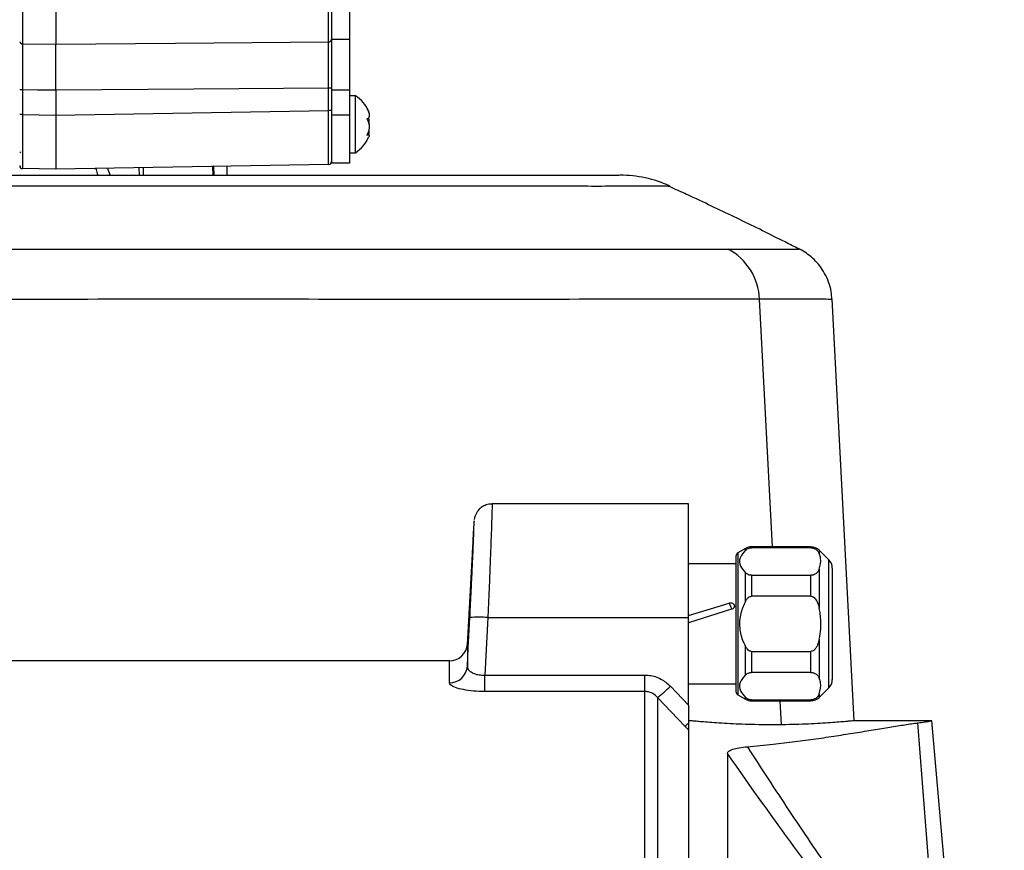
# Model space of a CAD drawing. Extents: x 0 to 16820, y 0 to 11880.
# Tile 53 of 84: x 8990 to 9155, y 6519 to 6658. Entities that reach past the tile are written whole.
import ezdxf

# ---------------------------------------------------------------- set-up
doc = ezdxf.new("R2010")
doc.units = 0
doc.header["$LTSCALE"] = 20
doc.layers.get('0').update_dxf_attribs({"linetype": 'CONTINUOUS'})
doc.styles.add('SLDTEXTSTYLE0', font='TXT', dxfattribs={"width": 0.605})
doc.dimstyles.new('SLDDIMSTYLE0', dxfattribs={"dimtxt": 100, "dimasz": 100, "dimexe": 0, "dimexo": 0.0625, "dimgap": 25, "dimtad": 1, "dimdec": 1, "dimrnd": 1e-09, "dimzin": 12, "dimtxsty": 'SLDTEXTSTYLE0', "dimsah": 1, "dimcen": 0, "dimazin": 3, "dimtfac": 1, "dimtofl": 0, "dimtmove": 0, "dimatfit": 3, "dimtolj": 1, "dimtzin": 12})
doc.dimstyles.new('SLDDIMSTYLE1', dxfattribs={"dimtxt": 100, "dimasz": 100, "dimexe": 0, "dimexo": 0.0625, "dimgap": 25, "dimtad": 1, "dimdec": 4, "dimlfac": 20, "dimzin": 12, "dimtxsty": 'SLDTEXTSTYLE0', "dimsah": 1, "dimcen": 0.09, "dimadec": 1, "dimazin": 3, "dimtfac": 1, "dimtofl": 0, "dimtmove": 0, "dimatfit": 3, "dimtolj": 1, "dimtzin": 12})

# ---------------------------------------------------------------- blocks, each defined once
blk = doc.blocks.new('_D')
at = {"color": 7, "linetype": 'CONTINUOUS'}
for q in [(10380.8, 9036.16), (8366, 6401.82)]:
    blk.add_line((9334.36, 7667.96), q, dxfattribs=at)
blk.add_solid([(9334.36, 7667.96), (9407.03, 7738.27), (9383.2, 7756.5)], dxfattribs=at)
at = {"color": 7, "linetype": 'CONTINUOUS', "insert": (10032.55, 8792.98), "char_height": 100, "attachment_point": 1, "rotation": 52.5905, "style": 'SLDTEXTSTYLE0'}
blk.add_mtext('R1594', dxfattribs=at)
blk = doc.blocks.new('_D_1')
at = {"color": 7, "linetype": 'CONTINUOUS'}
blk.add_line((11867.49, 8642.4), (8366, 6401.82), dxfattribs=at)
blk.add_solid([(11867.49, 8642.4), (11775.17, 8601.13), (11791.34, 8575.86)], dxfattribs=at)
at = {"color": 7, "linetype": 'CONTINUOUS', "insert": (9875.65, 7520.81), "char_height": 100, "attachment_point": 1, "rotation": 32.6149, "style": 'SLDTEXTSTYLE0'}
blk.add_mtext('R4157', dxfattribs=at)
blk = doc.blocks.new('_D_2')
at = {"color": 7, "linetype": 'CONTINUOUS'}
for p, q in [((4232.76, 7130.62), (3693.35, 7225.73)), ((8406, 6401.82), (13110.72, 6401.82))]:
    blk.add_line(p, q, dxfattribs=at)
blk.add_arc((8366, 6401.82), 4714.73, 0, 170, dxfattribs=at)
for points in [[(3722.9, 7220.52), (3756.05, 7316.05), (3726.56, 7321.58)], [(13080.72, 6401.82), (13094.66, 6501.97), (13064.66, 6501.66)]]:
    blk.add_solid(points, dxfattribs=at)
at = {"color": 7, "linetype": 'CONTINUOUS', "insert": (8646.6, 11239.4), "char_height": 100, "attachment_point": 1, "rotation": 355, "style": 'SLDTEXTSTYLE0'}
blk.add_mtext('170°', dxfattribs=at)

msp = doc.modelspace()

# ---------------------------------------------------------------- linework, layer by layer
at = {"color": 8, "linetype": 'CONTINUOUS'}
for p, q in [((8990.988226, 6665.3129755), (8990.988226, 6653.7135838)), ((9042.0056297, 6654.0626286), (9042.0056297, 6661.0615848)), ((8990.988226, 6653.7135838), (8996.4969469, 6653.6656319)), ((9045.4969121, 6654.4344424), (9042.4969507, 6654.4344424)), ((9042.4969507, 6646.3561057), (9042.0056297, 6646.3561057)), ((9042.0056297, 6642.612785), (9042.0056297, 6646.3561057)), ((8990.988226, 6646.0280864), (8990.496905, 6646.0280864)), ((8990.988226, 6646.0280864), (8990.988226, 6641.9145761)), ((9045.4969121, 6645.98231), (9042.4969507, 6645.98231)), ((8990.988226, 6641.9145761), (8990.496905, 6641.9145761)), ((8990.988226, 6641.9145761), (8996.4969469, 6641.818419)), ((8996.4969469, 6641.818419), (9042.0056297, 6642.612785)), ((9042.4969507, 6642.612785), (9042.0056297, 6642.612785)), ((9045.4969121, 6641.8197899), (9042.4969507, 6641.8197899)), ((9022.7653695, 6631.8197994), (9022.7194143, 6633.2775055)), ((9010.4562355, 6631.8197994), (9010.4295326, 6633.0629884)), ((9011.0771967, 6633.0742984), (9011.104138, 6631.8197994)), ((9116.0042597, 6569.8492824), (9113.8846589, 6611.1403702)), ((9111.5328385, 6569.2828892), (9111.5328385, 6569.5813297)), ((9112.5328256, 6569.8492824), (9112.5328256, 6569.6895419)), ((9122.4184943, 6569.6895419), (9122.4184943, 6569.8492824)), ((9123.8327337, 6569.2635028), (9123.8327337, 6568.6575769)), ((9110.2469279, 6568.838924), (9110.2469279, 6545.1596527)), ((9125.4111243, 6546.3134943), (9125.4111243, 6567.6850675)), ((9123.8327337, 6566.1256014), (9123.8327337, 6559.5312713)), ((9111.5328385, 6560.7818811), (9111.5328385, 6565.5002891)), ((9112.5328256, 6565.0936215), (9112.5328256, 6561.5952013)), ((9122.4184943, 6561.5952013), (9122.4184943, 6565.0936215)), ((9068.5653402, 6558.0438374), (9068.0684162, 6548.4483837)), ((9068.5653402, 6558.0438374), (9101.9969298, 6558.0438374)), ((9123.8327337, 6554.4673054), (9123.8327337, 6547.8729753)), ((9111.5328385, 6548.4982727), (9111.5328385, 6553.2166956)), ((9112.5328256, 6552.4033605), (9112.5328256, 6548.9049403)), ((9122.4184943, 6548.9049403), (9122.4184943, 6552.4033605)), ((9068.0684162, 6545.7083134), (9068.0684162, 6548.4483837)), ((9068.0684162, 6548.4483837), (9094.7543098, 6548.4483837)), ((9094.7543098, 6545.7083134), (9094.7543098, 6548.4483837)), ((9098.9969088, 6546.6014443), (9101.9969298, 6543.4430091)), ((9094.7543098, 6545.7083134), (9068.0684162, 6545.7083134)), ((9094.7543098, 6401.8197952), (9094.7543098, 6545.7083134)), ((9096.8755795, 6544.7120218), (9096.8755795, 6401.8197952)), ((9101.4058305, 6539.9455874), (9096.8755795, 6544.7120218)), ((9111.5328385, 6544.4172321), (9111.5328385, 6544.7156875)), ((9123.8327337, 6545.3409849), (9123.8327337, 6544.7350739)), ((9112.5328256, 6544.3090199), (9112.5328256, 6544.1492794)), ((9117.527516, 6540.175259), (9117.3235489, 6544.1492794)), ((9122.4184943, 6544.1492794), (9122.4184943, 6544.3090199)), ((9101.9969298, 6539.3299608), (9101.4058305, 6539.9455874)), ((9142.4099518, 6513.1326316), (9140.2888609, 6540.4903887))]:
    msp.add_line(p, q, dxfattribs=at)
at = {"color": 7, "linetype": 'CONTINUOUS'}
for p, q in [((8996.4969469, 6665.2202903), (8996.4969469, 6653.6656319)), ((9042.4969507, 6661.4404915), (9042.4969507, 6654.4344424)), ((9045.4969121, 6661.4404915), (9045.4969121, 6654.4344424)), ((9042.4969507, 6654.4344424), (9042.4969507, 6645.98231)), ((9045.4969121, 6654.4344424), (9045.4969121, 6645.98231)), ((8996.4969469, 6645.9830253), (8996.4969469, 6641.818419)), ((9042.4969507, 6645.98231), (9042.4969507, 6641.8197899)), ((9045.4969121, 6645.98231), (9045.4969121, 6641.8197899)), ((9046.4968992, 6645.0697927), (9045.4969121, 6645.0697927)), ((9046.4968992, 6639.3326072), (9046.4968992, 6645.0697927)), ((8996.4969469, 6641.818419), (8996.4969469, 6632.8198014)), ((9042.4969507, 6641.8197899), (9042.4969507, 6633.8197885)), ((9045.4969121, 6641.8197899), (9045.4969121, 6633.8197885)), ((9046.4968992, 6635.5697958), (9046.4968992, 6639.3326072)), ((9048.6564351, 6638.569176), (9048.4357787, 6638.569176)), ((9045.4969121, 6635.5697958), (9046.4968992, 6635.5697958)), ((9042.0056297, 6633.6141525), (8996.4969469, 6632.8198014)), ((9022.9135467, 6631.8197994), (9022.8675319, 6633.2800983)), ((9025.0804139, 6631.8197994), (9025.1196934, 6633.3194076)), ((9045.4969121, 6633.8197885), (9042.4969507, 6633.8197885)), ((8996.4969469, 6632.8198014), (8990.988226, 6632.9159437)), ((9120.4454018, 6619.4812654), (9120.4112483, 6619.4815336)), ((9129.6438886, 6540.8197938), (9125.9596659, 6611.1188678)), ((9101.9969298, 6576.9971161), (9069.2607475, 6576.9971161)), ((9101.9969298, 6558.0438374), (9101.9969298, 6576.9971161)), ((9111.5328385, 6569.5813297), (9110.2469279, 6568.838924)), ((9122.4184943, 6569.8492824), (9112.5328256, 6569.8492824)), ((9122.4184943, 6569.6895419), (9112.5328256, 6569.6895419)), ((9125.4111243, 6567.6850675), (9123.8327337, 6569.2635028)), ((9065.9334971, 6568.6493962), (9065.139146, 6553.491637)), ((9109.996946, 6545.5926655), (9109.996946, 6568.4059112)), ((9109.996946, 6566.9992863), (9101.9969298, 6566.9992863)), ((9125.9969188, 6566.2708579), (9125.9969188, 6547.7277039)), ((9112.5328256, 6565.0936215), (9122.4184943, 6565.0936215)), ((9122.4184943, 6561.5952013), (9112.5328256, 6561.5952013)), ((9101.9969298, 6558.3867578), (9108.823867, 6560.4657082)), ((9109.2132045, 6559.42744), (9101.9969298, 6557.1795104)), ((9108.823867, 6560.4657082), (9108.8674976, 6560.4785679)), ((9101.9969298, 6543.4430091), (9101.9969298, 6558.0438374)), ((9112.5328256, 6552.4033605), (9122.4184943, 6552.4033605)), ((9062.1500922, 6550.8197992), (8968.3114005, 6550.8197992)), ((9122.4184943, 6548.9049403), (9112.5328256, 6548.9049403)), ((9101.9969298, 6546.9992755), (9109.996946, 6546.9992755)), ((9123.8327337, 6544.7350739), (9125.4111243, 6546.3134943)), ((9110.2469279, 6545.1596527), (9111.5328385, 6544.4172321)), ((9112.5328256, 6544.3090199), (9122.4184943, 6544.3090199)), ((9112.5328256, 6544.1492794), (9122.4184943, 6544.1492794)), ((9102.4969531, 6540.8197938), (9101.9969298, 6540.8197938)), ((9142.5626589, 6540.8197938), (9129.4554187, 6540.8197938)), ((9144.9667526, 6513.8748287), (9142.6093293, 6540.8197938)), ((9101.9969298, 6539.3299608), (9101.9969298, 6401.8197952)), ((9108.4979488, 6535.3920458), (9108.4979488, 6262.8197967))]:
    msp.add_line(p, q, dxfattribs=at)
at = {"color": 8, "linetype": 'CONTINUOUS', "flags": 128}
for points in [[(8996.4969469, 6653.6656319), (9016.4933516, 6653.8398264), (9042.0056297, 6654.0626286)], [(9042.0056297, 6646.3561057), (9019.5386721, 6646.1716889), (8996.4969469, 6645.9830253)], [(8996.4969469, 6645.9830253), (8993.4553815, 6646.0078953), (8990.988226, 6646.0280864)], [(9065.1495172, 6549.9310492), (9065.3067542, 6552.9673694), (9065.5696107, 6558.0438374)]]:
    msp.add_lwpolyline(points, dxfattribs=at)
at = {"color": 7, "linetype": 'CONTINUOUS'}
for centre, radius, start, end in [((8365.9969283, 6401.8197952), 4157, 190, 170), ((8365.9969283, 6401.8197952), 1594, 190, 170), ((9043.2027759, 6640.0549612), 6, 24.047192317, 56.699823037), ((9043.2027759, 6640.5846292), 6, 303.300176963, 336.042113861), ((8990.9969283, 6633.4158742), 0.5, 180, 269), ((9041.9969283, 6634.1140768), 0.5, 271, 0), ((9090.6045012, 6611.8199162), 19.9998832, 65.644955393, 90.001326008), ((9112.5328267, 6567.8492824), 2, 90, 120), ((9122.4185012, 6567.8492824), 2, 45, 90), ((9110.4969283, 6568.4059067), 0.5, 120, 180), ((9123.9969283, 6566.2708553), 2, 0, 45), ((9124.2157676, 6564.9013177), 15.9699792, 198.145470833, 200.045146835), ((9062.1500578, 6553.8137053), 3.0000007, 269.999519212, 356.997714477), ((9123.9969283, 6547.7277095), 2, 315, 0), ((9110.4969283, 6545.5926581), 0.5, 180, 240), ((9122.4185012, 6546.1492824), 2, 270, 315), ((9112.5328267, 6546.1492824), 2, 240, 270)]:
    msp.add_arc(centre, radius, start, end, dxfattribs=at)
at = {"color": 8, "linetype": 'CONTINUOUS'}
for centre, radius, start, end in [((8990.9437378, 6654.1629341), 0.4515472, 188.286601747, 275.654181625), ((9042.0496858, 6654.5123501), 0.4518743, 264.404970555, 351.809339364), ((9103.8833514, 6610.6698919), 10.0123675, 2.693304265, 61.811925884), ((9129.6377746, 6566.6913548), 21.6798198, 197.785958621, 198.178340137), ((9067.0674754, 6543.2838165), 14.8358287, 84.205392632, 95.794607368), ((9062.1874452, 6550.1302881), 2.9687652, 269.351563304, 356.151889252), ((9079.4366412, 6566.426968), 27.8505917, 308.767410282, 314.614129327), ((9097.2812165, 6545.5998025), 6.9987563, 306.109851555, 312.360492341)]:
    msp.add_arc(centre, radius, start, end, dxfattribs=at)
for centre, major_axis, start_param, end_param in [((8990.9969283, 6641.917169), (0.0087261, 9.0012186), 1.5710849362, 3.1415766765), ((9041.9969283, 6642.6153716), (-0.0087261, 9.0012186), 3.1416086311, 4.712100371)]:
    msp.add_ellipse(centre, major_axis=major_axis, ratio=0.0009691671, start_param=start_param, end_param=end_param, dxfattribs=at)
at = {"color": 7, "linetype": 'CONTINUOUS'}
msp.add_ellipse((8991.4469283, 6636.8697952), major_axis=(0, 1.75), ratio=0.7142857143, start_param=2.2782795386, end_param=2.4115453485, dxfattribs=at)
at = {"color": 8, "linetype": 'CONTINUOUS'}
for points, knots in [([(8990.988226, 6653.7135838), (8990.9879819, 6653.2522576), (8990.9873313, 6652.0229091), (8990.9871937, 6649.8990279), (8990.9875754, 6647.7255081), (8990.9880067, 6646.6004053), (8990.988226, 6646.0280864)], [0, 0, 0, 0, 0.2306483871, 0.6146351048, 0.8039720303, 1, 1, 1, 1]), ([(9042.0056297, 6646.3561057), (9042.0060166, 6647.4804638), (9042.0067906, 6649.7291984), (9042.0064533, 6652.0212993), (9042.0060809, 6653.3790484), (9042.0057825, 6653.8311252), (9042.0056297, 6654.0626286)], [0, 0, 0, 0, 0.3829631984, 0.7659326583, 0.8801367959, 1, 1, 1, 1]), ([(9098.830731, 6629.9926786), (9098.858076, 6629.9923769), (9098.9499596, 6629.9913632), (9098.0281554, 6629.9861131), (9096.0872794, 6629.9780543), (9093.1185357, 6629.96925), (9089.3765198, 6629.9622364), (9084.5560923, 6629.9547938), (9079.5700731, 6629.9981101), (9070.3668884, 6629.9855135), (9043.9619527, 6630.0183512), (8982.7417657, 6629.9584324), (8927.1078034, 6630.0699641), (8884.9473968, 6629.984709), (8878.9625568, 6629.962334), (8872.727223, 6629.9981035), (8871.2773603, 6630.0007497), (8869.7787321, 6629.9841788), (8867.4412455, 6629.9964099), (8864.2869871, 6629.98908), (8860.8110203, 6629.9923141), (8856.7874663, 6629.990147), (8852.2581201, 6629.9919724), (8847.2766711, 6629.9921774), (8841.876776, 6629.991358), (8836.0388479, 6629.9910292), (8829.850078, 6629.9910267), (8823.3633947, 6629.9910118), (8816.6267873, 6629.990803), (8809.6208046, 6629.9908489), (8802.4611122, 6629.9912345), (8795.2054139, 6629.9921179), (8787.9065862, 6629.9919839), (8780.542211, 6629.9909997), (8773.2313398, 6629.9905109), (8766.0469118, 6629.9913084), (8760.660595, 6629.9911628), (8757.7336365, 6629.9910011), (8757.0805861, 6629.990965)], [0, 0, 0, 0, 0.0076527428, 0.0257144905, 0.0438748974, 0.0620684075, 0.0787483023, 0.0954541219, 0.1132402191, 0.1310295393, 0.2000013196, 0.4055258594, 0.8165749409, 0.8201266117, 0.8758783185, 0.8842874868, 0.8884935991, 0.892698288, 0.8996309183, 0.9050608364, 0.910530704, 0.9160392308, 0.9215886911, 0.9270191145, 0.9324881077, 0.9379963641, 0.9435452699, 0.9489870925, 0.9544673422, 0.9599869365, 0.9655480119, 0.9709840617, 0.9764584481, 0.9819715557, 0.9875256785, 0.9929582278, 0.9984288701, 1, 1, 1, 1]), ([(8916.3415147, 6619.4780467), (8917.9883414, 6619.4751765), (8928.5478789, 6619.4567724), (8956.9497933, 6619.453172), (8992.6397331, 6619.4937926), (9028.3148731, 6619.4899698), (9063.9795735, 6619.4773087), (9090.7594622, 6619.4878098), (9108.6128665, 6619.4948106)], [0, 0, 0, 0, 0.0257164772, 0.1648953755, 0.4432609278, 0.5824444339, 0.7216273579, 1, 1, 1, 1]), ([(9108.6128665, 6619.4948106), (9109.9947304, 6619.4914092), (9112.7604419, 6619.4846016), (9115.8903337, 6619.4899538), (9118.2931752, 6619.4867191), (9119.82847, 6619.4838022), (9120.5581255, 6619.4805633), (9120.4704494, 6619.4811094), (9120.4454018, 6619.4812654)], [0, 0, 0, 0, 0.1837777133, 0.3678192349, 0.5521173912, 0.7370191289, 0.9248707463, 1, 1, 1, 1]), ([(9113.8846589, 6611.1403702), (9096.0481298, 6611.1247078), (9069.2933405, 6611.1012142), (9033.6177603, 6611.1198795), (8997.9431132, 6611.1235373), (8962.2708286, 6611.0735522), (8933.8786017, 6611.0780544), (8923.3223812, 6611.1005662), (8921.6859056, 6611.1040561)], [0, 0, 0, 0, 0.2784171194, 0.4176256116, 0.5568342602, 0.8352511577, 0.9744598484, 1, 1, 1, 1]), ([(9125.825019, 6611.1118196), (9125.8388734, 6611.1121158), (9125.8759166, 6611.1129077), (9124.677524, 6611.1191285), (9122.3171942, 6611.1274884), (9118.8288082, 6611.1279781), (9115.5376199, 6611.1362272), (9113.8846589, 6611.1403702)], [0, 0, 0, 0, 0.128920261, 0.34469893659, 0.56219595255, 0.78011801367, 1, 1, 1, 1]), ([(9069.2607475, 6576.9924669), (9069.2640738, 6576.939746), (9069.2706884, 6576.8349076), (9069.2520363, 6575.9604505), (9069.2126227, 6574.5950478), (9069.1502617, 6572.703259), (9069.0678213, 6570.3861824), (9068.9652279, 6567.6646642), (9068.8462419, 6564.6651682), (9068.712329, 6561.4219929), (9068.6148013, 6559.1805735), (9068.5653402, 6558.0438374)], [0, 0, 0, 0, 0.11071342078, 0.22015938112, 0.33277850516, 0.44233797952, 0.5550829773, 0.66472989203, 0.77756111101, 0.88719009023, 1, 1, 1, 1]), ([(9108.9941574, 6560.0689946), (9108.9720673, 6560.1190307), (9108.9144675, 6560.2494999), (9108.8584198, 6560.3832515), (9108.823867, 6560.4657082)], [0, 0, 0, 0, 0.383509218, 1, 1, 1, 1]), ([(9065.1461197, 6553.4719972), (9065.1461677, 6553.4046603), (9065.1462695, 6553.2620789), (9065.1474791, 6552.0095698), (9065.1488378, 6550.6238898), (9065.1495172, 6549.9310492)], [0, 0, 0, 0, 0.3091318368, 0.6545656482, 1, 1, 1, 1]), ([(9062.1538473, 6547.1617131), (9062.1531205, 6547.8433362), (9062.1516669, 6549.2065746), (9062.1503129, 6550.5373225), (9062.1501707, 6550.6826689), (9062.1500922, 6550.7628767)], [0, 0, 0, 0, 0.3094715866, 0.6189396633, 1, 1, 1, 1]), ([(9065.1495172, 6549.9310492), (9065.1656811, 6549.7976345), (9065.2017264, 6549.5001232), (9065.5780311, 6549.0645224), (9066.2301471, 6548.6943849), (9067.092885, 6548.4536109), (9067.7448791, 6548.4501173), (9068.0684162, 6548.4483837)], [0, 0, 0, 0, 0.1804788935, 0.4024631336, 0.6089733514, 0.8059620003, 1, 1, 1, 1]), ([(9094.7543098, 6548.4483837), (9095.0026379, 6548.4380801), (9095.9158605, 6548.4001889), (9097.4795455, 6547.9192951), (9098.4913344, 6547.0405426), (9098.9969088, 6546.6014443)], [0, 0, 0, 0, 0.1574410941, 0.5789871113, 1, 1, 1, 1]), ([(9068.0684162, 6545.7083134), (9067.4239642, 6545.7245726), (9066.1379058, 6545.757019), (9064.4153822, 6546.0069778), (9063.0793748, 6546.3661359), (9062.2850908, 6546.7746764), (9062.1941859, 6547.0427547), (9062.1538473, 6547.1617131)], [0, 0, 0, 0, 0.2055366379, 0.4101656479, 0.6162907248, 0.8297309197, 1, 1, 1, 1]), ([(9096.8755795, 6544.7120218), (9096.625797, 6544.9479857), (9096.1347653, 6545.4118521), (9095.3394321, 6545.6823643), (9094.8785609, 6545.7028031), (9094.7543098, 6545.7083134)], [0, 0, 0, 0, 0.4306000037, 0.8464894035, 1, 1, 1, 1]), ([(9111.8357493, 6536.5028827), (9114.1397012, 6532.9421321), (9117.6052869, 6527.5860802), (9122.2830464, 6520.6164716), (9124.6346149, 6517.2067265), (9125.8121444, 6515.4993235)], [0, 0, 0, 0, 0.4975414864, 0.7483978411, 1, 1, 1, 1]), ([(9124.5827986, 6513.1825431), (9123.253444, 6514.9554827), (9120.5900276, 6518.5076399), (9116.5675539, 6524.0234845), (9112.53098, 6529.6498384), (9109.8434097, 6533.4763861), (9108.4979488, 6535.3920458)], [0, 0, 0, 0, 0.2480418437, 0.4969619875, 0.7481673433, 1, 1, 1, 1])]:
    msp.add_open_spline(points, degree=3, knots=knots, dxfattribs=at)
at = {"color": 7, "linetype": 'CONTINUOUS'}
for points, knots in [([(8996.4969469, 6645.9830253), (8996.4969469, 6646.6529411), (8996.4969469, 6648.4407017), (8996.4969469, 6651.2535286), (8996.4969469, 6652.8615995), (8996.4969469, 6653.6656319)], [0, 0, 0, 0, 0.230560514, 0.6152817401, 1, 1, 1, 1]), ([(9042.4969507, 6654.4479726), (9042.4969507, 6653.9565535), (9042.4969507, 6652.6601215), (9042.4969507, 6649.8891982), (9042.4969507, 6647.5338168), (9042.4969507, 6646.3561057)], [0, 0, 0, 0, 0.2338451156, 0.61691588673, 1, 1, 1, 1]), ([(9048.39036, 6643.0097519), (9048.4939632, 6642.7931106), (9048.7028182, 6642.3563806), (9048.8009017, 6641.7872155), (9048.7205927, 6641.39884), (9048.5560682, 6641.2284775), (9048.4262175, 6641.1825098), (9048.39036, 6641.1698161)], [0, 0, 0, 0, 0.2469137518, 0.4977566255, 0.7104280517, 0.9200363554, 1, 1, 1, 1]), ([(9048.7110926, 6642.1218066), (9048.7377445, 6642.1378164), (9048.8037076, 6642.1774405), (9048.7157608, 6642.4480437), (9048.5564634, 6642.7539891), (9048.4263024, 6642.9544085), (9048.39036, 6643.0097519)], [0, 0, 0, 0, 0.2230912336, 0.5521482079, 0.8763311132, 1, 1, 1, 1]), ([(9048.7110926, 6640.3197943), (9048.7364692, 6640.4514421), (9048.7992569, 6640.7771706), (9048.7625823, 6641.1763866), (9048.6876353, 6641.391257), (9048.6823631, 6641.406372)], [0, 0, 0, 0, 0.3867285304, 0.9568595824, 1, 1, 1, 1]), ([(9048.39036, 6641.1698161), (9048.4939637, 6640.997173), (9048.7028175, 6640.6491434), (9048.8008961, 6639.9583398), (9048.7206143, 6639.2761627), (9048.5560332, 6638.7937821), (9048.4262163, 6638.5478003), (9048.39036, 6638.4798585)], [0, 0, 0, 0, 0.2469126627, 0.4977487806, 0.7104302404, 0.9200188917, 1, 1, 1, 1]), ([(9048.39036, 6638.4798585), (9048.4948324, 6638.524527), (9048.7054708, 6638.6145883), (9048.7909106, 6638.4830739), (9048.7628667, 6638.2968429), (9048.6878066, 6638.1567693), (9048.6826016, 6638.147056)], [0, 0, 0, 0, 0.3399271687, 0.6853651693, 0.978181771, 1, 1, 1, 1]), ([(9048.7110926, 6638.5177819), (9048.7364651, 6638.6324918), (9048.7992392, 6638.9162953), (9048.7626413, 6639.1529127), (9048.6876353, 6639.2279426), (9048.6823631, 6639.2332165)], [0, 0, 0, 0, 0.3867652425, 0.9568957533, 1, 1, 1, 1]), ([(8868.8636733, 6631.8197994), (8873.0595731, 6631.8197994), (8891.1808669, 6631.8197994), (8923.2186138, 6631.8197994), (8964.7390715, 6631.8197994), (9006.594939, 6631.8197994), (9036.0236891, 6631.8197994), (9054.4523194, 6631.8197994), (9061.0869122, 6631.8197994), (9067.6598209, 6631.8197994), (9073.9665428, 6631.8197994), (9079.7264971, 6631.8197994), (9084.3772346, 6631.8197994), (9087.6781181, 6631.8197994), (9089.5957024, 6631.8197994), (9090.5595836, 6631.8197994), (9090.5008912, 6631.8197994), (9090.4813124, 6631.8197994)], [0, 0, 0, 0, 0.0539668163, 0.233072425, 0.4121780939, 0.5912838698, 0.7703894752, 0.7968848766, 0.8233888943, 0.8498924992, 0.8763873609, 0.9028712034, 0.9293529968, 0.9495220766, 0.9697087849, 0.98989536, 1, 1, 1, 1]), ([(9003.1515075, 6632.935956), (9003.2602549, 6632.6912423), (9003.3965384, 6632.3845642), (9003.4714657, 6631.9147297), (9003.4866048, 6631.8197994)], [0, 0, 0, 0, 0.7979494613, 1, 1, 1, 1]), ([(9005.5786682, 6631.8197994), (9005.5132748, 6632.060103), (9005.3850749, 6632.5312042), (9005.1754043, 6632.825369), (9005.0726844, 6632.9694836)], [0, 0, 0, 0, 0.51008914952, 1, 1, 1, 1]), ([(9098.619969, 6629.9941389), (9098.6845348, 6629.9941542), (9098.9765918, 6629.9942233), (9098.8945982, 6629.993355), (9098.830731, 6629.9926786)], [0, 0, 0, 0, 0.2210727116, 1, 1, 1, 1]), ([(9120.4231692, 6619.504988), (9119.6557518, 6619.8968469), (9116.4007095, 6621.5589375), (9110.6038101, 6624.4219973), (9104.6851407, 6627.2344037), (9100.6854879, 6629.0848134), (9099.2312777, 6629.746023), (9098.6313535, 6630.0188003)], [0, 0, 0, 0, 0.10740762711, 0.45557522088, 0.80296998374, 0.91871663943, 1, 1, 1, 1]), ([(9125.9300424, 6611.1216395), (9125.9039699, 6611.5486147), (9125.8439507, 6612.5315149), (9125.419817, 6613.992031), (9124.769334, 6615.4364188), (9123.9424538, 6616.6907879), (9122.9999625, 6617.7538963), (9121.9791446, 6618.6145414), (9121.1287812, 6619.1929704), (9120.6060294, 6619.4404938), (9120.4594685, 6619.5098905)], [0, 0, 0, 0, 0.1218857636, 0.2805819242, 0.4307120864, 0.5730532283, 0.707835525, 0.8348942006, 0.9537102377, 1, 1, 1, 1]), ([(9069.2593766, 6576.9634543), (9069.1564634, 6576.9723297), (9068.757366, 6577.0067481), (9068.117434, 6576.8001276), (9067.4491657, 6576.4235991), (9066.9686627, 6575.9630557), (9066.6446235, 6575.4951058), (9066.4480559, 6575.0684104), (9066.3493344, 6574.737941), (9066.3081714, 6574.5417752), (9066.2928159, 6574.4524735), (9066.2890855, 6574.4244978), (9066.2887407, 6574.4219123)], [0, 0, 0, 0, 0.0673727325, 0.2612714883, 0.425423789, 0.5686314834, 0.6929688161, 0.7977520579, 0.8805384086, 0.9358332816, 0.9940696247, 1, 1, 1, 1]), ([(9065.5696107, 6558.0438374), (9065.6177134, 6558.9827926), (9065.7153158, 6560.8879704), (9065.8481777, 6563.6215544), (9065.9684378, 6566.1978558), (9066.0703284, 6568.4941407), (9066.153859, 6570.4873909), (9066.2157795, 6572.0844973), (9066.2562362, 6573.2697723), (9066.2738571, 6573.9888409), (9066.2688932, 6574.2348592), (9066.2417076, 6573.9963911), (9066.1924321, 6573.2786953), (9066.1227358, 6572.1050424), (9066.0369867, 6570.5733878), (9065.9672504, 6569.2761524), (9065.9335567, 6568.6493813)], [0, 0, 0, 0, 0.0709396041, 0.1439393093, 0.2148973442, 0.2879202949, 0.3588430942, 0.4318281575, 0.502694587, 0.5756077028, 0.6464324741, 0.7193068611, 0.7901155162, 0.8629703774, 0.9337928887, 1, 1, 1, 1]), ([(9111.5328385, 6569.2828892), (9111.1678353, 6568.8640847), (9110.4344701, 6568.0226217), (9110.5028791, 6566.6564629), (9111.2048529, 6565.868467), (9111.5328385, 6565.5002891)], [0, 0, 0, 0, 0.3455106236, 0.6942007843, 1, 1, 1, 1]), ([(9111.5328385, 6569.2828892), (9111.6195556, 6569.3574422), (9111.7726659, 6569.4890749), (9112.0693612, 6569.6226767), (9112.328411, 6569.6821717), (9112.4758137, 6569.6874863), (9112.5328256, 6569.6895419)], [0, 0, 0, 0, 0.3812508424, 0.6731473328, 0.8735809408, 1, 1, 1, 1]), ([(9122.4184943, 6569.6895419), (9122.5067231, 6569.6846341), (9122.68274, 6569.6748431), (9122.9721677, 6569.5896257), (9123.3339588, 6569.3925642), (9123.6393937, 6569.0629554), (9123.7695001, 6568.7901597), (9123.8327337, 6568.6575769)], [0, 0, 0, 0, 0.0987899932, 0.1970867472, 0.3692040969, 0.6934236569, 1, 1, 1, 1]), ([(9123.8327337, 6566.1256014), (9123.99346, 6566.7313229), (9124.2187222, 6567.5802584), (9123.9186906, 6568.4176657), (9123.8327337, 6568.6575769)], [0, 0, 0, 0, 0.7135071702, 1, 1, 1, 1]), ([(9123.8327337, 6566.1256014), (9123.7373251, 6565.9314281), (9123.6040595, 6565.6602093), (9123.2527716, 6565.3468253), (9122.973815, 6565.1930126), (9122.6769019, 6565.1070455), (9122.5004695, 6565.09788), (9122.4184943, 6565.0936215)], [0, 0, 0, 0, 0.446676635, 0.6239123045, 0.8023801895, 0.9081806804, 1, 1, 1, 1]), ([(9112.5328256, 6565.0936215), (9112.4445663, 6565.098528), (9112.2684901, 6565.1083165), (9111.9795881, 6565.1936798), (9111.7283685, 6565.3275764), (9111.592809, 6565.4473168), (9111.5328385, 6565.5002891)], [0, 0, 0, 0, 0.1952920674, 0.389605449, 0.7299660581, 1, 1, 1, 1]), ([(9111.5328385, 6560.7818811), (9111.5900969, 6560.8833261), (9111.7249383, 6561.1222253), (9111.9793396, 6561.3973701), (9112.2752086, 6561.5688118), (9112.4518511, 6561.5869066), (9112.5328256, 6561.5952013)], [0, 0, 0, 0, 0.2585760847, 0.6089363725, 0.8207330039, 1, 1, 1, 1]), ([(9122.4184943, 6561.5952013), (9122.4751033, 6561.5911647), (9122.6129391, 6561.5813359), (9122.8631166, 6561.4730642), (9123.196648, 6561.182052), (9123.5877171, 6560.5243507), (9123.7374406, 6559.917505), (9123.8327337, 6559.5312713)], [0, 0, 0, 0, 0.0635360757, 0.1547023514, 0.3002046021, 0.5546074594, 1, 1, 1, 1]), ([(9108.8674976, 6560.4785679), (9108.9463208, 6560.4918239), (9109.1035458, 6560.518265), (9109.3381058, 6560.4530073), (9109.5044712, 6560.3466465), (9109.5989999, 6560.2260123), (9109.6478245, 6560.1235189), (9109.6756258, 6560.0133847), (9109.6762644, 6559.9001366), (9109.6480185, 6559.7890479), (9109.5774663, 6559.6538688), (9109.4405175, 6559.504573), (9109.2897956, 6559.4534293), (9109.2132045, 6559.42744)], [0, 0, 0, 0, 0.125357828, 0.2500450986, 0.3766182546, 0.4372415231, 0.4995195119, 0.5635404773, 0.6244788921, 0.6856671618, 0.750454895, 0.8731906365, 1, 1, 1, 1]), ([(9111.5328385, 6560.7818811), (9111.2287739, 6560.1110598), (9110.5921529, 6558.7065594), (9110.4214036, 6556.3202279), (9110.9213577, 6554.4605135), (9111.4036281, 6553.4795234), (9111.5328385, 6553.2166956)], [0, 0, 0, 0, 0.2788792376, 0.5838903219, 0.8885155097, 1, 1, 1, 1]), ([(9123.8327337, 6554.4673054), (9123.924507, 6555.0123987), (9124.1566276, 6556.3910942), (9124.0952764, 6558.1084427), (9123.8873932, 6559.2350486), (9123.8327337, 6559.5312713)], [0, 0, 0, 0, 0.3252217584, 0.822578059, 1, 1, 1, 1]), ([(9123.8327337, 6554.4673054), (9123.7443282, 6554.1056996), (9123.6116813, 6553.5631327), (9123.2704998, 6552.9293799), (9122.9724758, 6552.6009702), (9122.6760315, 6552.4297857), (9122.4994437, 6552.4116665), (9122.4184943, 6552.4033605)], [0, 0, 0, 0, 0.4165491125, 0.625005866, 0.8022095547, 0.9093311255, 1, 1, 1, 1]), ([(9112.5328256, 6552.4033605), (9112.4762206, 6552.4073929), (9112.3383477, 6552.4172147), (9112.0886563, 6552.5256798), (9111.7844402, 6552.7861914), (9111.6257808, 6553.0576662), (9111.5328385, 6553.2166956)], [0, 0, 0, 0, 0.1255254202, 0.3057424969, 0.5933053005, 1, 1, 1, 1]), ([(9111.5328385, 6548.4982727), (9111.1678356, 6548.0794758), (9110.4344689, 6547.2380256), (9110.5028774, 6545.8718413), (9111.2048531, 6545.0838583), (9111.5328385, 6544.7156875)], [0, 0, 0, 0, 0.3455100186, 0.6942014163, 1, 1, 1, 1]), ([(9111.5328385, 6548.4982727), (9111.6195299, 6548.5728237), (9111.7725711, 6548.7044327), (9112.0694887, 6548.8381126), (9112.328368, 6548.8975639), (9112.4758091, 6548.9028833), (9112.5328256, 6548.9049403)], [0, 0, 0, 0, 0.3812693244, 0.6730759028, 0.8735763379, 1, 1, 1, 1]), ([(9122.4184943, 6548.9049403), (9122.5067215, 6548.9000255), (9122.6827336, 6548.8902205), (9122.9722344, 6548.8050116), (9123.3337913, 6548.6080308), (9123.6394678, 6548.2782929), (9123.7695195, 6548.0055483), (9123.8327337, 6547.8729753)], [0, 0, 0, 0, 0.0987919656, 0.1970888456, 0.369266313, 0.6934190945, 1, 1, 1, 1]), ([(9123.8327337, 6545.3409849), (9123.9934601, 6545.9467128), (9124.2187225, 6546.7956566), (9123.9186906, 6547.6330644), (9123.8327337, 6547.8729753)], [0, 0, 0, 0, 0.7135075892, 1, 1, 1, 1]), ([(9112.5328256, 6544.3090199), (9112.4445644, 6544.3139195), (9112.2684826, 6544.3236944), (9111.9796604, 6544.4090629), (9111.7282384, 6544.5430358), (9111.5927884, 6544.6627169), (9111.5328385, 6544.7156875)], [0, 0, 0, 0, 0.1952865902, 0.3895981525, 0.7298371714, 1, 1, 1, 1]), ([(9123.8327337, 6545.3409849), (9123.7373272, 6545.1468045), (9123.6040649, 6544.8755768), (9123.2527662, 6544.5622338), (9122.9738203, 6544.4083847), (9122.6768998, 6544.3224482), (9122.5004692, 6544.3132798), (9122.4184943, 6544.3090199)], [0, 0, 0, 0, 0.44667740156, 0.62391095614, 0.80238116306, 0.90818052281, 1, 1, 1, 1]), ([(9101.9969298, 6543.4430091), (9101.9969298, 6542.7484466), (9101.9969298, 6541.6654765), (9101.9969298, 6540.75487), (9101.9969298, 6540.4282807)], [0, 0, 0, 0, 0.6413496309, 1, 1, 1, 1]), ([(9101.9969298, 6540.4282807), (9101.9969298, 6540.1580788), (9101.9969298, 6539.673032), (9101.9969298, 6539.435273), (9101.9969298, 6539.3299608)], [0, 0, 0, 0, 0.557063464, 1, 1, 1, 1]), ([(9129.4554187, 6540.8157705), (9129.4667978, 6540.8168709), (9129.5128482, 6540.821324), (9129.2028132, 6540.7912219), (9128.5271465, 6540.7281151), (9127.4811079, 6540.6367613), (9126.1066645, 6540.5288355), (9124.4552295, 6540.417164), (9122.5463644, 6540.3128078), (9120.466947, 6540.2292216), (9118.2415078, 6540.1747385), (9115.9762988, 6540.1563712), (9113.694391, 6540.1757449), (9111.5013453, 6540.2301386), (9109.4168334, 6540.3143133), (9107.5331214, 6540.4175385), (9105.870851, 6540.5300063), (9104.5034912, 6540.6375701), (9103.4585449, 6540.7287565), (9102.6705265, 6540.8027252), (9102.5594357, 6540.8136495), (9102.4969531, 6540.8197938)], [0, 0, 0, 0, 0.0178214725, 0.0721218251, 0.1247903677, 0.1789763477, 0.2318115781, 0.2861690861, 0.3391793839, 0.3937264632, 0.4466428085, 0.5011043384, 0.5538041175, 0.6080322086, 0.6607332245, 0.714947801, 0.7678616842, 0.822302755, 0.8753095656, 0.9298682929, 1, 1, 1, 1]), ([(9111.8357493, 6536.5028827), (9113.2758138, 6536.6406317), (9117.2718388, 6537.0228704), (9122.2287119, 6537.6706655), (9126.6944323, 6538.329647), (9129.8953751, 6538.8356472), (9132.8777642, 6539.3256604), (9135.6379869, 6539.7823688), (9138.1548663, 6540.18893), (9139.5775422, 6540.3899043), (9140.2888609, 6540.4903887)], [0, 0, 0, 0, 0.1193179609, 0.3310945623, 0.4399547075, 0.5488142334, 0.6599535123, 0.7710909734, 0.8855485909, 1, 1, 1, 1]), ([(9140.2888609, 6540.4903887), (9140.69622, 6540.5460525), (9141.5190424, 6540.6584875), (9142.2833164, 6540.7709685), (9142.6666568, 6540.8283712), (9142.5773782, 6540.8150083), (9142.5626589, 6540.8128051)], [0, 0, 0, 0, 0.2896056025, 0.5849728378, 0.9315748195, 1, 1, 1, 1]), ([(9108.4979488, 6535.3920458), (9108.5443124, 6535.5186371), (9108.6369878, 6535.7716777), (9109.3680671, 6536.0928212), (9110.44023, 6536.3507362), (9111.3560032, 6536.4505784), (9111.8357493, 6536.5028827)], [0, 0, 0, 0, 0.2403863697, 0.4805035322, 0.7278514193, 1, 1, 1, 1])]:
    msp.add_open_spline(points, degree=3, knots=knots, dxfattribs=at)

# ---------------------------------------------------------------- dimensions: what is measured, and where the dimension line sits
dim = msp.add_angular_dim_2l(base=(8776.9122976, 11098.6039576), line1=((7345.1676267, 6401.8197952), (8365.9969283, 6401.8197952)), line2=((4272.1510991, 7123.6752698), (6796.21337, 6678.6149904)), dimstyle='SLDDIMSTYLE1', dxfattribs=at)
dim.commit()
dim.dimension.update_dxf_attribs({"geometry": '_D_2', "text_midpoint": (8776.9122976, 11098.6039576), "dimtype": 162})
for mpoint, picture, middle in [((9334.3644854, 7667.9557573), '_D', (10258.4359328, 8876.1747058)), ((11867.4903821, 8642.3984244), '_D_1', (10116.7438552, 7522.1093098))]:
    dim = msp.add_radius_dim(center=(8365.9969283, 6401.8197952), mpoint=mpoint, dimstyle='SLDDIMSTYLE0', dxfattribs=at)
    dim.commit()
    dim.dimension.update_dxf_attribs({"geometry": picture, "text_midpoint": middle, "dimtype": 164})

doc.saveas('drawing.dxf')
